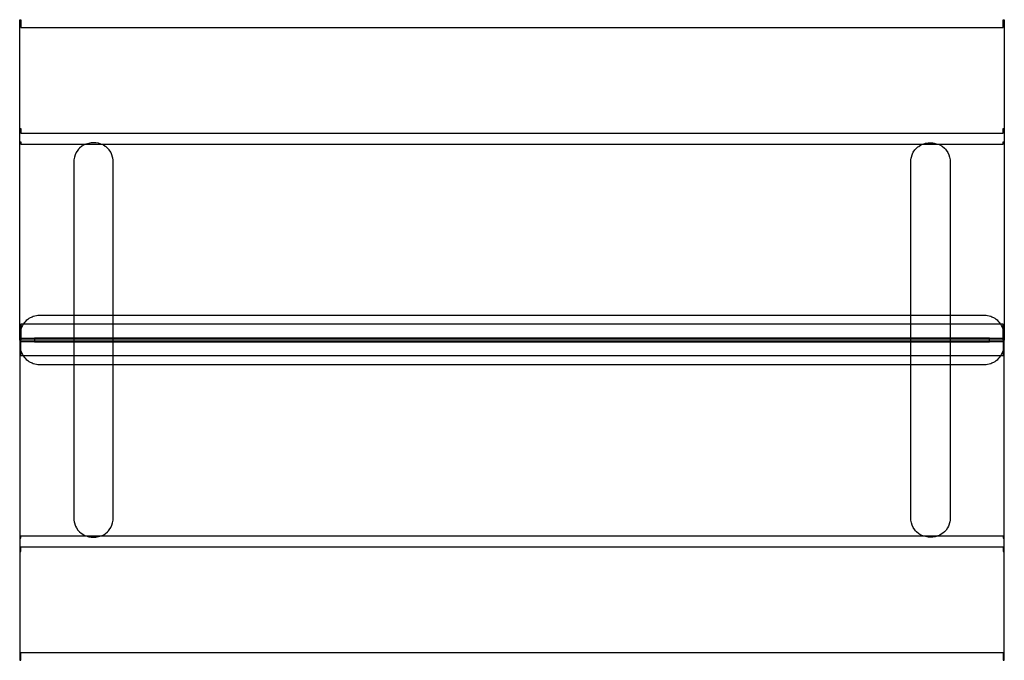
# Model space of a CAD drawing. Header units: inches. Extents: x -19.7 to 19.7, y -12.8 to 12.8.
import ezdxf

# ---------------------------------------------------------------- set-up
doc = ezdxf.new("R2010")
doc.units = ezdxf.units.IN
doc.layers.get('0').update_dxf_attribs({"true_color": 0xc2ced6})

msp = doc.modelspace()

# ---------------------------------------------------------------- linework, layer by layer
for points in [[(-19.685, 0), (-19.685, 12.8), (-19.646, 12.8), (-19.646, 12.486), (19.646, 12.486), (19.646, 12.8), (19.685, 12.8), (19.685, 0), (-19.685, 0)], [(-19.685, 0), (-19.685, 8.447), (-19.646, 8.447), (-19.646, 8.268), (19.646, 8.268), (19.646, 8.447), (19.685, 8.447), (19.685, 0), (-19.685, 0)], [(19.685, -0.001), (19.646, -0.001), (19.646, 0.628), (-19.646, 0.628), (-19.646, -0.001), (-19.685, -0.001), (-19.685, 7.918), (-19.646, 7.918), (-19.646, 7.825), (19.646, 7.825), (19.646, 7.918), (19.685, 7.918), (19.685, -0.001)], [(-15.951, -7.198), (-15.945, -7.091), (-15.945, 7.091), (-15.951, 7.198), (-15.961, 7.269), (-15.968, 7.303), (-16, 7.405), (-16.014, 7.439), (-16.045, 7.502), (-16.107, 7.594), (-16.177, 7.671), (-16.234, 7.719), (-16.261, 7.739), (-16.353, 7.793), (-16.382, 7.807), (-16.443, 7.832), (-16.54, 7.86), (-16.634, 7.876), (-16.723, 7.881), (-16.83, 7.876), (-16.884, 7.868), (-16.927, 7.859), (-17.035, 7.827), (-17.111, 7.793), (-17.201, 7.74), (-17.287, 7.671), (-17.328, 7.629), (-17.36, 7.592), (-17.425, 7.493), (-17.465, 7.405), (-17.494, 7.31), (-17.514, 7.198), (-17.52, 7.091), (-17.52, -7.091), (-17.514, -7.198), (-17.503, -7.269), (-17.496, -7.303), (-17.465, -7.405), (-17.451, -7.439), (-17.419, -7.502), (-17.358, -7.594), (-17.287, -7.671), (-17.23, -7.719), (-17.204, -7.739), (-17.111, -7.793), (-17.083, -7.807), (-17.021, -7.832), (-16.924, -7.86), (-16.83, -7.876), (-16.742, -7.881), (-16.634, -7.876), (-16.581, -7.868), (-16.537, -7.859), (-16.43, -7.827), (-16.353, -7.793), (-16.263, -7.74), (-16.177, -7.671), (-16.136, -7.629), (-16.105, -7.592), (-16.04, -7.493), (-16, -7.405), (-15.97, -7.31), (-15.951, -7.198)], [(15.951, -7.198), (15.945, -7.091), (15.945, 7.091), (15.951, 7.198), (15.961, 7.269), (15.968, 7.303), (16, 7.405), (16.014, 7.439), (16.045, 7.502), (16.107, 7.594), (16.177, 7.671), (16.234, 7.719), (16.261, 7.739), (16.353, 7.793), (16.382, 7.807), (16.443, 7.832), (16.54, 7.86), (16.634, 7.876), (16.723, 7.881), (16.83, 7.876), (16.884, 7.868), (16.927, 7.859), (17.035, 7.827), (17.111, 7.793), (17.201, 7.74), (17.287, 7.671), (17.328, 7.629), (17.36, 7.592), (17.425, 7.493), (17.465, 7.405), (17.494, 7.31), (17.514, 7.198), (17.52, 7.091), (17.52, -7.091), (17.514, -7.198), (17.503, -7.269), (17.496, -7.303), (17.465, -7.405), (17.451, -7.439), (17.419, -7.502), (17.358, -7.594), (17.287, -7.671), (17.23, -7.719), (17.204, -7.739), (17.111, -7.793), (17.083, -7.807), (17.021, -7.832), (16.924, -7.86), (16.83, -7.876), (16.742, -7.881), (16.634, -7.876), (16.581, -7.868), (16.537, -7.859), (16.43, -7.827), (16.353, -7.793), (16.263, -7.74), (16.177, -7.671), (16.136, -7.629), (16.105, -7.592), (16.04, -7.493), (16, -7.405), (15.97, -7.31), (15.951, -7.198)], [(19.685, 0.079), (19.679, 0.209), (19.672, 0.273), (19.658, 0.353), (19.647, 0.4), (19.628, 0.461), (19.598, 0.535), (19.576, 0.578), (19.544, 0.632), (19.497, 0.696), (19.465, 0.732), (19.42, 0.776), (19.359, 0.825), (19.318, 0.853), (19.264, 0.883), (19.191, 0.916), (19.145, 0.933), (19.085, 0.95), (19.007, 0.966), (18.958, 0.973), (18.895, 0.979), (18.83, 0.983), (18.688, 0.984), (-18.701, 0.984), (-18.83, 0.983), (-18.895, 0.979), (-18.958, 0.973), (-19.007, 0.966), (-19.085, 0.95), (-19.145, 0.933), (-19.191, 0.916), (-19.264, 0.883), (-19.318, 0.853), (-19.359, 0.825), (-19.42, 0.776), (-19.465, 0.732), (-19.497, 0.696), (-19.544, 0.632), (-19.576, 0.578), (-19.598, 0.535), (-19.628, 0.461), (-19.647, 0.4), (-19.658, 0.353), (-19.672, 0.273), (-19.679, 0.209), (-19.685, 0.079), (19.685, 0.079)], [(19.685, 0.001), (19.646, 0.001), (19.646, -0.628), (-19.646, -0.628), (-19.646, 0.001), (-19.685, 0.001), (-19.685, -7.918), (-19.646, -7.918), (-19.646, -7.825), (19.646, -7.825), (19.646, -7.918), (19.685, -7.918), (19.685, 0.001)], [(-19.685, 0), (-19.685, -12.8), (-19.646, -12.8), (-19.646, -12.486), (19.646, -12.486), (19.646, -12.8), (19.685, -12.8), (19.685, 0), (-19.685, 0)], [(-19.685, 0), (-19.685, -8.447), (-19.646, -8.447), (-19.646, -8.268), (19.646, -8.268), (19.646, -8.447), (19.685, -8.447), (19.685, 0), (-19.685, 0)], [(-19.094, 0.079), (-19.094, -0.079), (19.094, -0.079), (19.094, 0.079), (-19.094, 0.079)], [(-19.685, -0.079), (-19.679, -0.209), (-19.672, -0.273), (-19.658, -0.353), (-19.647, -0.4), (-19.628, -0.461), (-19.598, -0.535), (-19.576, -0.578), (-19.544, -0.632), (-19.497, -0.696), (-19.465, -0.732), (-19.42, -0.776), (-19.359, -0.825), (-19.318, -0.853), (-19.264, -0.883), (-19.191, -0.916), (-19.145, -0.933), (-19.085, -0.95), (-19.007, -0.966), (-18.958, -0.973), (-18.895, -0.979), (-18.83, -0.983), (-18.688, -0.984), (18.701, -0.984), (18.83, -0.983), (18.895, -0.979), (18.958, -0.973), (19.007, -0.966), (19.085, -0.95), (19.145, -0.933), (19.191, -0.916), (19.264, -0.883), (19.318, -0.853), (19.359, -0.825), (19.42, -0.776), (19.465, -0.732), (19.497, -0.696), (19.544, -0.632), (19.576, -0.578), (19.598, -0.535), (19.628, -0.461), (19.647, -0.4), (19.658, -0.353), (19.672, -0.273), (19.679, -0.209), (19.685, -0.079), (-19.685, -0.079)]]:
    msp.add_lwpolyline(points)

doc.saveas('drawing.dxf')
